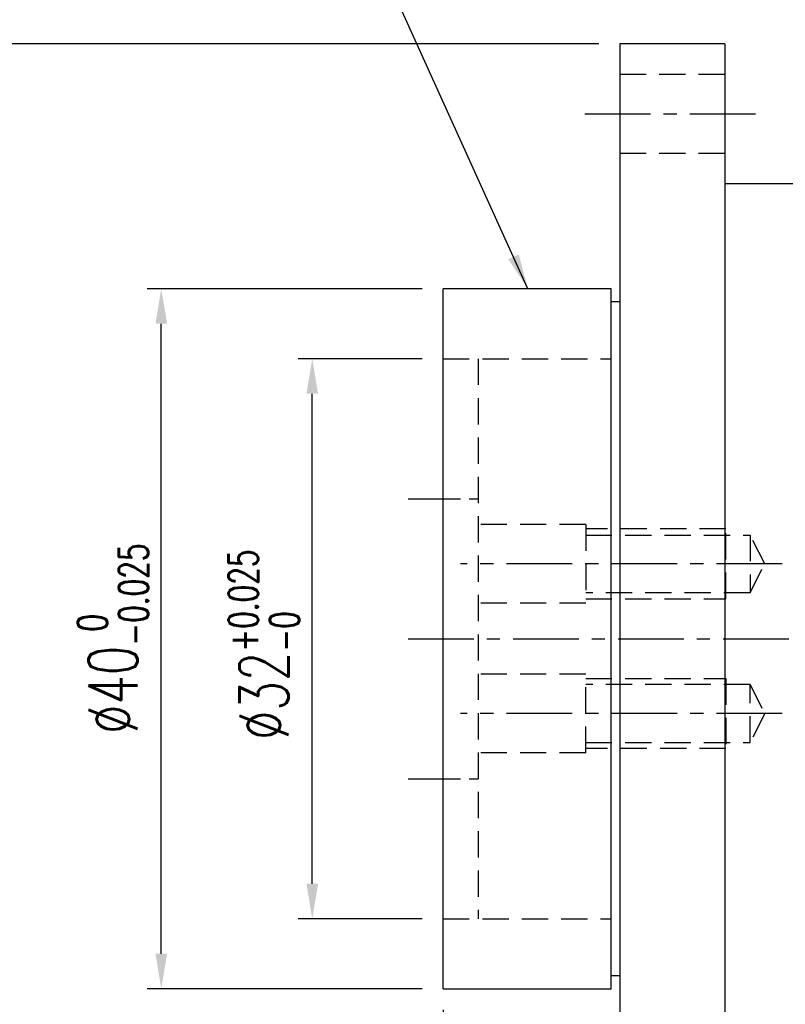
# Model space of a CAD drawing. Header units: millimetres. Extents: x -51 to 291, y -54 to 83.
# Tile 3 of 99: x 46 to 90, y -21 to 35. Entities that reach past the tile are written whole.
import ezdxf

# ---------------------------------------------------------------- set-up
doc = ezdxf.new("R2010")
doc.units = ezdxf.units.MM
doc.linetypes.add('CENTER', pattern=[2, 1.25, -0.25, 0.25, -0.25])
doc.linetypes.add('DASHED', pattern=[0.75, 0.5, -0.25])
for name, color, linetype in [('CL', 1, 'CENTER'), ('DIM', 4, 'Continuous'), ('HID', 2, 'DASHED'), ('OUT', 3, 'Continuous')]:
    doc.layers.add(name, color=color, linetype=linetype)
doc.styles.add('DIM-7', font='SIMPLEX.shx', dxfattribs={"width": 0.7, "bigfont": 'chineset.shx'})
doc.dimstyles.new('CNS', dxfattribs={"dimtxt": 3.5, "dimasz": 2.5, "dimexe": 1, "dimexo": 1.5, "dimgap": 0.09, "dimtad": 0, "dimdsep": 46, "dimtxsty": 'DIM-7', "dimcen": 0.09, "dimclrd": 1, "dimclre": 1, "dimclrt": 4, "dimadec": 0, "dimazin": 0, "dimtfac": 1, "dimtix": 1, "dimtmove": 2, "dimatfit": 3, "dimfxl": 1, "dimtvp": 0.971429, "dimtolj": 1, "dimarcsym": 0})

# ---------------------------------------------------------------- blocks, each defined once
blk = doc.blocks.new('*D3')
at = {"layer": 'DEFPOINTS', "color": 0}
for p in [(70, -20), (80.1, -34), (70, -42.733)]:
    blk.add_point(p, dxfattribs=at)
at = {"layer": 'DIM', "color": 0, "lineweight": -2}
for p, q in [((70, -21.2), (70, -43.533)), ((80.1, -35.2), (80.1, -43.533)), ((78.1, -42.733), (72, -42.733))]:
    blk.add_line(p, q, dxfattribs=at)
at = {"layer": 'DIM', "color": 0}
for points in [[(72, -42.399), (72, -43.066), (70, -42.733)], [(78.1, -42.399), (78.1, -43.066), (80.1, -42.733)]]:
    blk.add_solid(points, dxfattribs=at)
at = {"layer": 'DIM', "color": 0, "insert": (75.05, -40.013), "char_height": 2.8, "attachment_point": 5, "style": 'DIM-7'}
blk.add_mtext('\\A1;10.1', dxfattribs=at)
blk = doc.blocks.new('*D4')
at = {"layer": 'DEFPOINTS', "color": 0}
for p in [(62.528, 16), (70, 16), (70, -16)]:
    blk.add_point(p, dxfattribs=at)
at = {"layer": 'DIM', "color": 0, "lineweight": -2}
for p, q in [((68.8, 16), (61.728, 16)), ((62.528, -14), (62.528, 14)), ((68.8, -16), (61.728, -16))]:
    blk.add_line(p, q, dxfattribs=at)
at = {"layer": 'DIM', "color": 0}
for points in [[(62.195, 14), (62.861, 14), (62.528, 16)], [(62.195, -14), (62.861, -14), (62.528, -16)]]:
    blk.add_solid(points, dxfattribs=at)
at = {"layer": 'DIM', "color": 0, "insert": (59.768, -0.344), "char_height": 2.8, "attachment_point": 5, "rotation": 90, "style": 'DIM-7'}
blk.add_mtext('\\A1;%%C32{\\H1.680000;\\S+0.025^ -0;}', dxfattribs=at)
blk = doc.blocks.new('*D5')
at = {"layer": 'DEFPOINTS', "color": 0}
for p in [(53.904, 20), (70, 20), (70, -20)]:
    blk.add_point(p, dxfattribs=at)
at = {"layer": 'DIM', "color": 0, "lineweight": -2}
for p, q in [((68.8, 20), (53.104, 20)), ((53.904, -18), (53.904, 18)), ((68.8, -20), (53.104, -20))]:
    blk.add_line(p, q, dxfattribs=at)
at = {"layer": 'DIM', "color": 0}
for points in [[(53.571, 18), (54.237, 18), (53.904, 20)], [(53.571, -18), (54.237, -18), (53.904, -20)]]:
    blk.add_solid(points, dxfattribs=at)
at = {"layer": 'DIM', "color": 0, "insert": (51.144, 0), "char_height": 2.8, "attachment_point": 5, "rotation": 90, "style": 'DIM-7'}
blk.add_mtext('\\A1;%%C40{\\H1.680000;\\S 0^ -0.025;}', dxfattribs=at)
blk = doc.blocks.new('*D6')
at = {"layer": 'DEFPOINTS', "color": 0}
for p in [(80.1, 34), (44.741, -34), (80.1, -34)]:
    blk.add_point(p, dxfattribs=at)
at = {"layer": 'DIM', "color": 0, "lineweight": -2}
for p, q in [((78.9, 34), (43.941, 34)), ((44.741, 32), (44.741, -32)), ((78.9, -34), (43.941, -34))]:
    blk.add_line(p, q, dxfattribs=at)
at = {"layer": 'DIM', "color": 0}
for points in [[(44.408, 32), (45.075, 32), (44.741, 34)], [(44.408, -32), (45.075, -32), (44.741, -34)]]:
    blk.add_solid(points, dxfattribs=at)
at = {"layer": 'DIM', "color": 0, "insert": (42.021, 0), "char_height": 2.8, "attachment_point": 5, "rotation": 90, "style": 'DIM-7'}
blk.add_mtext('\\A1;%%C68', dxfattribs=at)
blk = doc.blocks.new('*D9')
at = {"layer": 'DEFPOINTS', "color": 0}
for p in [(117, -16), (70, -20), (70, -52.938)]:
    blk.add_point(p, dxfattribs=at)
at = {"layer": 'DIM', "color": 0, "lineweight": -2}
for p, q in [((117, -17.2), (117, -53.738)), ((70, -21.2), (70, -53.738)), ((115, -52.938), (72, -52.938))]:
    blk.add_line(p, q, dxfattribs=at)
at = {"layer": 'DIM', "color": 0}
for points in [[(72, -52.604), (72, -53.271), (70, -52.938)], [(115, -52.604), (115, -53.271), (117, -52.938)]]:
    blk.add_solid(points, dxfattribs=at)
at = {"layer": 'DIM', "color": 0, "insert": (93.5, -50.218), "char_height": 2.8, "attachment_point": 5, "style": 'DIM-7'}
blk.add_mtext('\\A1;47', dxfattribs=at)

msp = doc.modelspace()

# ---------------------------------------------------------------- linework, layer by layer
at = {"layer": 'CL', "color": 7, "ltscale": 3}
for p, q in [((78.1, 30), (88.1, 30)), ((89.375, 4.275), (71, 4.275)), ((68, 0), (121.083, 0)), ((89.375, -4.275), (71, -4.275))]:
    msp.add_line(p, q, dxfattribs=at)
at = {"layer": 'HID', "color": 7, "ltscale": 3}
for p, q in [((80.1, 32.25), (86.1, 32.25)), ((80.1, 27.75), (86.1, 27.75)), ((70, 16), (79.6, 16)), ((72, 16), (72, -16)), ((78.15, 6.525), (72, 6.525)), ((78.15, 6.525), (78.15, 2.025)), ((86.15, 6.275), (78.15, 6.275)), ((86.15, 2.275), (86.15, 6.275)), ((78.15, 5.925), (87.55, 5.925)), ((87.55, 5.925), (87.55, 2.625)), ((88.375, 4.275), (87.55, 5.925)), ((87.55, 2.625), (88.375, 4.275)), ((87.55, 2.625), (78.15, 2.625)), ((78.15, 2.275), (86.15, 2.275)), ((78.15, 2.025), (72, 2.025)), ((78.15, -2.025), (72, -2.025)), ((78.15, -6.525), (78.15, -2.025)), ((78.15, -2.275), (86.15, -2.275)), ((87.55, -2.625), (78.15, -2.625)), ((86.15, -2.275), (86.15, -6.275)), ((87.55, -5.925), (87.55, -2.625)), ((87.55, -2.625), (88.375, -4.275)), ((88.375, -4.275), (87.55, -5.925)), ((78.15, -5.925), (87.55, -5.925)), ((78.15, -6.525), (72, -6.525)), ((86.15, -6.275), (78.15, -6.275)), ((70, -16), (79.6, -16))]:
    msp.add_line(p, q, dxfattribs=at)
at = {"layer": 'HID', "color": 7, "ltscale": 2}
for p, q in [((70, 8), (72, 8)), ((70, -8), (72, -8))]:
    msp.add_line(p, q, dxfattribs=at)
at = {"layer": 'OUT', "color": 7}
for p, q in [((86.1, 34), (80.1, 34)), ((80.1, 34), (80.1, 0)), ((86.1, 34), (86.1, 0)), ((108.1, 26), (86.1, 26)), ((79.6, 20), (70, 20)), ((70, -20), (70, 20)), ((79.6, 0), (79.6, 20)), ((80.1, 19.25), (79.6, 19.25)), ((68, 8), (70, 8)), ((79.6, -20), (79.6, 0)), ((80.1, 0), (80.1, -34)), ((86.1, 0), (86.1, -34)), ((68, -8), (70, -8)), ((79.6, -19.25), (80.1, -19.25)), ((70, -20), (79.6, -20))]:
    msp.add_line(p, q, dxfattribs=at)

# ---------------------------------------------------------------- dimensions: what is measured, and where the dimension line sits
at = {"layer": 'DIM', "color": 7}
for base, p1, p2, override, picture, middle in [((44.741, -34), (80.1, 34), (80.1, -34), {"dimscale": 0.8, "dimclrd": 0, "dimclre": 0, "dimclrt": 0}, '*D6', (42.021, 0)), ((53.904, 20), (70, -20), (70, 20), {"dimscale": 0.8, "dimgap": 1, "dimtad": 1, "dimclrd": 0, "dimclre": 0, "dimclrt": 0, "dimtol": 1, "dimtm": 0.025, "dimtfac": 0.6, "dimtdec": 3, "dimtmove": 1}, '*D5', (51.144, 0))]:
    dim = msp.add_linear_dim(base=base, p1=p1, p2=p2, angle=90, text='%%C<>', dimstyle='CNS', override=override, dxfattribs=at)
    dim.commit()
    dim.dimension.update_dxf_attribs({"geometry": picture, "text_midpoint": middle})
dim = msp.add_linear_dim(base=(62.528, 16), p1=(70, -16), p2=(70, 16), angle=90, text='%%C<>', dimstyle='CNS', override={"dimscale": 0.8, "dimgap": 1, "dimtad": 1, "dimse1": 0, "dimsd1": 0, "dimclrd": 0, "dimclre": 0, "dimclrt": 0, "dimtol": 1, "dimtp": 0.025, "dimtm": 1e-09, "dimtfac": 0.6, "dimtdec": 3, "dimtmove": 0}, dxfattribs=at)
dim.commit()
dim.dimension.update_dxf_attribs({"geometry": '*D4', "text_midpoint": (62.528, -0.344), "dimtype": 160})
for base, p1, picture, middle in [((70, -52.938), (117, -16), '*D9', (93.5, -50.218)), ((70, -42.733), (80.1, -34), '*D3', (75.05, -40.013))]:
    dim = msp.add_linear_dim(base=base, p1=p1, p2=(70, -20), dimstyle='CNS', override={"dimscale": 0.8, "dimclrd": 0, "dimclre": 0, "dimclrt": 0}, dxfattribs=at)
    dim.commit()
    dim.dimension.update_dxf_attribs({"geometry": picture, "text_midpoint": middle})

# ---------------------------------------------------------------- leaders
at = {"layer": 'DIM', "color": 7, "annotation_type": 0, "has_hookline": 1, "hookline_direction": 1, "text_width": 37.275}
msp.add_leader([(74.85, 20), (63.37, 45.314), (61.37, 45.314)], dimstyle='CNS', override={"dimscale": 0.8, "dimgap": 0.09, "dimtad": 1, "dimclrd": 0, "dimclre": 4}, dxfattribs=at)

doc.saveas('drawing.dxf')
